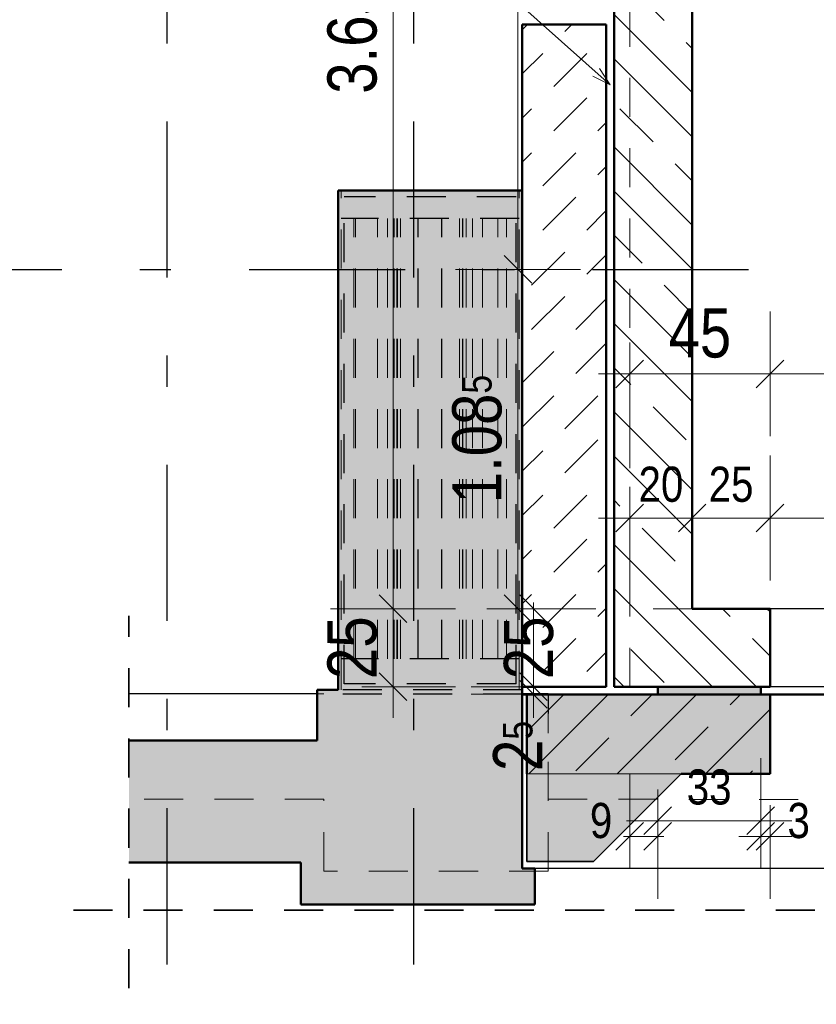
# Model space of a CAD drawing. Header units: millimetres. Extents: x 0 to 102, y -15 to 47.
# Tile 8 of 103: x 6.7 to 9.26, y 11.98 to 15.13. Entities that reach past the tile are written whole.
import ezdxf

# ---------------------------------------------------------------- set-up
doc = ezdxf.new("R2010")
doc.units = ezdxf.units.MM
doc.linetypes.add('DASHDOTX2', pattern=[2, 1, -0.5, 0, -0.5])
doc.linetypes.add('HIDDEN', pattern=[0.375, 0.25, -0.125])
doc.layers.add('Achsen', color=7, linetype='Continuous', lineweight=20)
doc.layers.add('Schraffuren', color=7, linetype='Continuous', lineweight=20)
doc.styles.add('Arial Narrow', font='ARIALN.TTF')
doc.dimstyles.new('Arch_Strakon_dimstyle', dxfattribs={"dimtxt": 15.75, "dimasz": 1, "dimexe": 1.25, "dimexo": 0.0625, "dimgap": 1, "dimtad": 0, "dimzin": 12, "dimdsep": 46, "dimtxsty": 'Arial Narrow', "dimblk": 'Arrowhead_Tick', "dimsah": 1, "dimcen": 0, "dimse1": 1, "dimse2": 1, "dimclrd": 6, "dimclrt": 2, "dimazin": 0, "dimtfac": 1, "dimtdec": 4, "dimtmove": 0, "dimatfit": 3, "dimldrblk": 'NONE', "dimfxl": 1, "dimtvp": 1, "dimtolj": 1, "dimtzin": 0, "dimlwd": 13, "dimarcsym": 2})
pattern_1 = [(135, (0, 0), (-0.212132, -0.212132), []), (135, (-0.0707, -0.0707), (-0.212132, -0.212132), []), (135, (-0.14142, -0.14142), (-0.212132, -0.212132), [0.15, -0.1])]
pattern_2 = [(45, (0, 0), (-0.1414214, 0.1414214), [0.15, -0.1]), (45, (-0.07071, 0.07071), (-0.1414214, 0.1414214), [])]

# ---------------------------------------------------------------- blocks, each defined once
blk = doc.blocks.new('Arrowhead_Tick')
at = {"color": 0, "linetype": 'Continuous', "lineweight": -2}
for p, q in [((0, 20), (0, -10)), ((-1, 0), (0, 0)), ((10, 0), (0, 0))]:
    blk.add_line(p, q, dxfattribs=at)
at = {"color": 2, "linetype": 'Continuous', "lineweight": 35}
blk.add_line((4.42, 4.42), (-4.42, -4.42), dxfattribs=at)
blk = doc.blocks.new('*D49')
at = {"layer": 'Achsen', "color": 6, "linetype": 'Continuous', "lineweight": 13}
for p, q in [((8.35, 13.0079), (8.35, 13.0179)), ((8.35, 12.9738), (8.35, 12.9979)), ((8.35, 12.9638), (8.35, 12.9538))]:
    blk.add_line(p, q, dxfattribs=at)
at = {"layer": 'Defpoints', "color": 0}
for p in [(8.35, 12.9979), (8.6582, 12.9979), (8.3908, 12.9738)]:
    blk.add_point(p, dxfattribs=at)
at = {"layer": 'Achsen', "color": 6, "lineweight": 13, "xscale": 0.01, "yscale": 0.01, "zscale": 0.01}
for p, rotation in [((8.35, 12.9738), 90), ((8.35, 12.9979), 270)]:
    blk.add_blockref('Arrowhead_Tick', p, dxfattribs=dict(at, rotation=rotation))
at = {"layer": 'Achsen', "color": 2, "lineweight": 35, "insert": (8.3, 12.8082), "char_height": 0.1575, "attachment_point": 5, "rotation": 90, "style": 'Arial Narrow'}
blk.add_mtext('\\A1;2{\\A1;\\H.6x;\\S5;}', dxfattribs=at)
blk = doc.blocks.new('_None')
blk = doc.blocks.new('*D50')
at = {"layer": 'Achsen', "color": 6, "linetype": 'Continuous', "lineweight": 13}
blk.add_line((8.3, 14.3445), (8.3, 16.8879), dxfattribs=at)
at = {"layer": 'Defpoints', "color": 0}
for p in [(8.3, 16.8979), (8.6582, 16.8979), (5.2387, 14.3345)]:
    blk.add_point(p, dxfattribs=at)
at = {"layer": 'Achsen', "color": 6, "lineweight": 13, "xscale": 0.01, "yscale": 0.01, "zscale": 0.01}
for p, rotation in [((8.3, 16.8979), 90), ((8.3, 14.3345), 270)]:
    blk.add_blockref('Arrowhead_Tick', p, dxfattribs=dict(at, rotation=rotation))
at = {"layer": 'Achsen', "color": 2, "lineweight": 35, "insert": (8.1696, 15.6162), "char_height": 0.1575, "attachment_point": 5, "rotation": 90, "style": 'Arial Narrow'}
blk.add_mtext('\\A1;2.56{\\A1;\\H.6x;\\S5;}', dxfattribs=at)
blk = doc.blocks.new('*D288')
at = {"layer": 'Achsen', "color": 6, "linetype": 'Continuous', "lineweight": 13}
blk.add_line((5.5, 13.0079), (5.5, 14.3245), dxfattribs=at)
at = {"layer": 'Defpoints', "color": 0}
for p in [(5.2387, 14.3345), (5.5, 14.3345), (11.0581, 12.9979)]:
    blk.add_point(p, dxfattribs=at)
at = {"layer": 'Achsen', "color": 6, "lineweight": 13, "xscale": 0.01, "yscale": 0.01, "zscale": 0.01}
for p, rotation in [((5.5, 14.3345), 89.9999999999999), ((5.5, 12.9979), 269.9999999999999)]:
    blk.add_blockref('Arrowhead_Tick', p, dxfattribs=dict(at, rotation=rotation))
at = {"layer": 'Achsen', "color": 2, "lineweight": 35, "insert": (5.3696, 13.6662), "char_height": 0.1575, "attachment_point": 5, "rotation": 90, "style": 'Arial Narrow'}
blk.add_mtext('\\A1;1.33{\\A1;\\H.6x;\\S5;}', dxfattribs=at)
blk = doc.blocks.new('*D289')
at = {"layer": 'Achsen', "color": 6, "linetype": 'Continuous', "lineweight": 13}
for p, q in [((5.55, 13.0079), (5.55, 13.0179)), ((5.55, 12.9738), (5.55, 12.9979)), ((5.55, 12.9638), (5.55, 12.9538))]:
    blk.add_line(p, q, dxfattribs=at)
at = {"layer": 'Defpoints', "color": 0}
for p in [(5.55, 12.9979), (8.6582, 12.9979), (7.0541, 12.9738)]:
    blk.add_point(p, dxfattribs=at)
at = {"layer": 'Achsen', "color": 6, "lineweight": 13, "xscale": 0.01, "yscale": 0.01, "zscale": 0.01}
for p, rotation in [((5.55, 12.9738), 90.00000000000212), ((5.55, 12.9979), 270.0000000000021)]:
    blk.add_blockref('Arrowhead_Tick', p, dxfattribs=dict(at, rotation=rotation))
at = {"layer": 'Achsen', "color": 2, "lineweight": 35, "insert": (5.5, 12.8082), "char_height": 0.1575, "attachment_point": 5, "rotation": 90, "style": 'Arial Narrow'}
blk.add_mtext('\\A1;2{\\A1;\\H.6x;\\S5;}', dxfattribs=at)
blk = doc.blocks.new('*D492')
at = {"color": 6, "linetype": 'Continuous', "lineweight": 13}
blk.add_line((7.9, 13.2579), (7.9, 16.8879), dxfattribs=at)
at = {"layer": 'Defpoints', "color": 0}
for p in [(7.9, 16.8979), (9.1082, 16.8979), (8.8582, 13.2479)]:
    blk.add_point(p, dxfattribs=at)
at = {"color": 6, "lineweight": 13, "xscale": 0.01, "yscale": 0.01, "zscale": 0.01}
for p, rotation in [((7.9, 16.8979), 90), ((7.9, 13.2479), 270)]:
    blk.add_blockref('Arrowhead_Tick', p, dxfattribs=dict(at, rotation=rotation))
at = {"color": 2, "lineweight": 35, "insert": (7.7696, 15.0729), "char_height": 0.1575, "attachment_point": 5, "rotation": 90, "style": 'Arial Narrow'}
blk.add_mtext('\\A1;3.65', dxfattribs=at)
blk = doc.blocks.new('*D494')
at = {"color": 6, "linetype": 'Continuous', "lineweight": 13}
blk.add_line((7.9, 13.0079), (7.9, 13.2379), dxfattribs=at)
at = {"layer": 'Defpoints', "color": 0}
for p in [(7.9, 13.2479), (8.8582, 13.2479), (8.6582, 12.9979)]:
    blk.add_point(p, dxfattribs=at)
at = {"color": 6, "lineweight": 13, "xscale": 0.01, "yscale": 0.01, "zscale": 0.01}
for p, rotation in [((7.9, 13.2479), 90), ((7.9, 12.9979), 270)]:
    blk.add_blockref('Arrowhead_Tick', p, dxfattribs=dict(at, rotation=rotation))
at = {"color": 2, "lineweight": 35, "insert": (7.7696, 13.1229), "char_height": 0.1575, "attachment_point": 5, "rotation": 90, "style": 'Arial Narrow'}
blk.add_mtext('\\A1;25', dxfattribs=at)
blk = doc.blocks.new('*D495')
at = {"layer": 'Achsen', "color": 6, "linetype": 'Continuous', "lineweight": 13}
blk.add_line((8.3, 13.2579), (8.3, 14.3245), dxfattribs=at)
at = {"layer": 'Defpoints', "color": 0}
for p in [(5.2387, 14.3345), (8.3, 14.3345), (8.8582, 13.2479)]:
    blk.add_point(p, dxfattribs=at)
at = {"layer": 'Achsen', "color": 6, "lineweight": 13, "xscale": 0.01, "yscale": 0.01, "zscale": 0.01}
for p, rotation in [((8.3, 14.3345), 90), ((8.3, 13.2479), 270)]:
    blk.add_blockref('Arrowhead_Tick', p, dxfattribs=dict(at, rotation=rotation))
at = {"layer": 'Achsen', "color": 2, "lineweight": 35, "insert": (8.1696, 13.7912), "char_height": 0.1575, "attachment_point": 5, "rotation": 90, "style": 'Arial Narrow'}
blk.add_mtext('\\A1;1.08{\\A1;\\H.6x;\\S5;}', dxfattribs=at)
blk = doc.blocks.new('*D496')
at = {"layer": 'Achsen', "color": 6, "linetype": 'Continuous', "lineweight": 13}
for p, q in [((8.35, 13.2579), (8.35, 13.2679)), ((8.35, 12.9979), (8.35, 13.2479)), ((8.35, 12.9879), (8.35, 12.9779))]:
    blk.add_line(p, q, dxfattribs=at)
at = {"layer": 'Defpoints', "color": 0}
for p in [(8.35, 13.2479), (8.8582, 13.2479), (8.6582, 12.9979)]:
    blk.add_point(p, dxfattribs=at)
at = {"layer": 'Achsen', "color": 6, "lineweight": 13, "xscale": 0.01, "yscale": 0.01, "zscale": 0.01}
for p, rotation in [((8.35, 13.2479), 270), ((8.35, 12.9979), 90)]:
    blk.add_blockref('Arrowhead_Tick', p, dxfattribs=dict(at, rotation=rotation))
at = {"layer": 'Achsen', "color": 2, "lineweight": 35, "insert": (8.3349, 13.1224), "char_height": 0.1575, "attachment_point": 5, "rotation": 90, "style": 'Arial Narrow'}
blk.add_mtext('\\A1;25', dxfattribs=at)
blk = doc.blocks.new('*D538')
at = {"layer": 'Achsen', "color": 6, "linetype": 'Continuous', "lineweight": 13}
blk.add_line((8.6682, 14), (9.0977, 14), dxfattribs=at)
at = {"layer": 'Defpoints', "color": 0}
for p in [(9.1077, 14), (8.6582, 12.9979), (9.1077, 12.9979)]:
    blk.add_point(p, dxfattribs=at)
at = {"layer": 'Achsen', "color": 6, "lineweight": 13, "xscale": 0.01, "yscale": 0.01, "zscale": 0.01}
blk.add_blockref('Arrowhead_Tick', (9.1077, 14), dxfattribs=at)
at = {"layer": 'Achsen', "color": 6, "lineweight": 13, "xscale": 0.01, "yscale": 0.01, "zscale": 0.01, "rotation": 180}
blk.add_blockref('Arrowhead_Tick', (8.6582, 14), dxfattribs=at)
at = {"layer": 'Achsen', "color": 2, "lineweight": 35, "insert": (8.8829, 14.1301), "char_height": 0.1575, "attachment_point": 5, "style": 'Arial Narrow'}
blk.add_mtext('\\A1;45', dxfattribs=at)
blk = doc.blocks.new('*D542')
at = {"layer": 'Achsen', "color": 6, "linetype": 'Continuous', "lineweight": 13}
blk.add_line((9.1177, 14), (10.2977, 14), dxfattribs=at)
at = {"layer": 'Defpoints', "color": 0}
for p in [(10.3077, 14), (9.1077, 12.9979), (10.3077, 12.9979)]:
    blk.add_point(p, dxfattribs=at)
at = {"layer": 'Achsen', "color": 6, "lineweight": 13, "xscale": 0.01, "yscale": 0.01, "zscale": 0.01}
blk.add_blockref('Arrowhead_Tick', (10.3077, 14), dxfattribs=at)
at = {"layer": 'Achsen', "color": 6, "lineweight": 13, "xscale": 0.01, "yscale": 0.01, "zscale": 0.01, "rotation": 180}
blk.add_blockref('Arrowhead_Tick', (9.1077, 14), dxfattribs=at)
at = {"layer": 'Achsen', "color": 2, "lineweight": 35, "insert": (9.7077, 14.1304), "char_height": 0.1575, "attachment_point": 5, "style": 'Arial Narrow'}
blk.add_mtext('\\A1;1.20', dxfattribs=at)
blk = doc.blocks.new('*D728')
at = {"color": 6, "linetype": 'Continuous', "lineweight": 13}
blk.add_line((8.6682, 13.5383), (8.8482, 13.5383), dxfattribs=at)
at = {"layer": 'Defpoints', "color": 0}
for p in [(8.8582, 13.5383), (8.6582, 13.2479), (8.8582, 13.2479)]:
    blk.add_point(p, dxfattribs=at)
at = {"color": 6, "lineweight": 13, "xscale": 0.01, "yscale": 0.01, "zscale": 0.01}
blk.add_blockref('Arrowhead_Tick', (8.8582, 13.5383), dxfattribs=at)
at = {"color": 6, "lineweight": 13, "xscale": 0.01, "yscale": 0.01, "zscale": 0.01, "rotation": 180}
blk.add_blockref('Arrowhead_Tick', (8.6582, 13.5383), dxfattribs=at)
at = {"color": 3, "lineweight": 35, "insert": (8.7582, 13.6457), "char_height": 0.1125, "attachment_point": 5, "style": 'Arial Narrow'}
blk.add_mtext('\\A1;20', dxfattribs=at)
blk = doc.blocks.new('*D729')
at = {"color": 6, "linetype": 'Continuous', "lineweight": 13}
blk.add_line((8.8682, 13.5383), (9.0977, 13.5383), dxfattribs=at)
at = {"layer": 'Defpoints', "color": 0}
for p in [(9.1077, 13.5383), (8.8582, 13.2479), (9.1077, 13.2479)]:
    blk.add_point(p, dxfattribs=at)
at = {"color": 6, "lineweight": 13, "xscale": 0.01, "yscale": 0.01, "zscale": 0.01}
blk.add_blockref('Arrowhead_Tick', (9.1077, 13.5383), dxfattribs=at)
at = {"color": 6, "lineweight": 13, "xscale": 0.01, "yscale": 0.01, "zscale": 0.01, "rotation": 180}
blk.add_blockref('Arrowhead_Tick', (8.8582, 13.5383), dxfattribs=at)
at = {"color": 3, "lineweight": 35, "insert": (8.9829, 13.6457), "char_height": 0.1125, "attachment_point": 5, "style": 'Arial Narrow'}
blk.add_mtext('\\A1;25', dxfattribs=at)
blk = doc.blocks.new('*D746')
at = {"color": 6, "linetype": 'Continuous', "lineweight": 13}
blk.add_line((9.1177, 13.5383), (10.2977, 13.5383), dxfattribs=at)
at = {"layer": 'Defpoints', "color": 0}
for p in [(10.3077, 13.5383), (9.1077, 13.2479), (10.3077, 13.2479)]:
    blk.add_point(p, dxfattribs=at)
at = {"color": 6, "lineweight": 13, "xscale": 0.01, "yscale": 0.01, "zscale": 0.01}
blk.add_blockref('Arrowhead_Tick', (10.3077, 13.5383), dxfattribs=at)
at = {"color": 6, "lineweight": 13, "xscale": 0.01, "yscale": 0.01, "zscale": 0.01, "rotation": 180}
blk.add_blockref('Arrowhead_Tick', (9.1077, 13.5383), dxfattribs=at)
at = {"color": 3, "lineweight": 35, "insert": (9.7077, 13.6457), "char_height": 0.1125, "attachment_point": 5, "style": 'Arial Narrow'}
blk.add_mtext('\\A1;1.20', dxfattribs=at)
blk = doc.blocks.new('*D754')
at = {"color": 6, "linetype": 'Continuous', "lineweight": 13}
for p, q in [((8.6482, 12.5186), (8.6382, 12.5186)), ((8.6582, 12.5186), (8.7477, 12.5186)), ((8.7577, 12.5186), (8.7677, 12.5186))]:
    blk.add_line(p, q, dxfattribs=at)
at = {"layer": 'Defpoints', "color": 0}
for p in [(8.6582, 12.9979), (8.7477, 12.9979), (8.7477, 12.5186)]:
    blk.add_point(p, dxfattribs=at)
at = {"color": 6, "lineweight": 13, "xscale": 0.01, "yscale": 0.01, "zscale": 0.01}
blk.add_blockref('Arrowhead_Tick', (8.6582, 12.5186), dxfattribs=at)
at = {"color": 6, "lineweight": 13, "xscale": 0.01, "yscale": 0.01, "zscale": 0.01, "rotation": 180}
blk.add_blockref('Arrowhead_Tick', (8.7477, 12.5186), dxfattribs=at)
at = {"color": 3, "lineweight": 35, "insert": (8.5665, 12.5686), "char_height": 0.1125, "attachment_point": 5, "style": 'Arial Narrow'}
blk.add_mtext('\\A1;9', dxfattribs=at)
blk = doc.blocks.new('*D755')
at = {"color": 6, "linetype": 'Continuous', "lineweight": 13}
blk.add_line((8.7577, 12.5686), (9.0677, 12.5686), dxfattribs=at)
at = {"layer": 'Defpoints', "color": 0}
for p in [(8.7477, 12.9979), (9.0777, 12.9979), (9.0777, 12.5686)]:
    blk.add_point(p, dxfattribs=at)
at = {"color": 6, "lineweight": 13, "xscale": 0.01, "yscale": 0.01, "zscale": 0.01}
blk.add_blockref('Arrowhead_Tick', (9.0777, 12.5686), dxfattribs=at)
at = {"color": 6, "lineweight": 13, "xscale": 0.01, "yscale": 0.01, "zscale": 0.01, "rotation": 180}
blk.add_blockref('Arrowhead_Tick', (8.7477, 12.5686), dxfattribs=at)
at = {"color": 3, "lineweight": 35, "insert": (8.9127, 12.6761), "char_height": 0.1125, "attachment_point": 5, "style": 'Arial Narrow'}
blk.add_mtext('\\A1;33', dxfattribs=at)
blk = doc.blocks.new('*D756')
at = {"color": 6, "linetype": 'Continuous', "lineweight": 13}
for p, q in [((9.0677, 12.5186), (9.0577, 12.5186)), ((9.0777, 12.5186), (9.1077, 12.5186)), ((9.1177, 12.5186), (9.1277, 12.5186))]:
    blk.add_line(p, q, dxfattribs=at)
at = {"layer": 'Defpoints', "color": 0}
for p in [(9.0777, 12.9979), (9.1077, 12.9979), (9.1077, 12.5186)]:
    blk.add_point(p, dxfattribs=at)
at = {"color": 6, "lineweight": 13, "xscale": 0.01, "yscale": 0.01, "zscale": 0.01}
blk.add_blockref('Arrowhead_Tick', (9.0777, 12.5186), dxfattribs=at)
at = {"color": 6, "lineweight": 13, "xscale": 0.01, "yscale": 0.01, "zscale": 0.01, "rotation": 180}
blk.add_blockref('Arrowhead_Tick', (9.1077, 12.5186), dxfattribs=at)
at = {"color": 3, "lineweight": 35, "insert": (9.1994, 12.5686), "char_height": 0.1125, "attachment_point": 5, "style": 'Arial Narrow'}
blk.add_mtext('\\A1;3', dxfattribs=at)
blk = doc.blocks.new('*D785')
at = {"color": 6, "linetype": 'Continuous', "lineweight": 13}
for p, q in [((8.5731, 15.3), (8.5631, 15.3)), ((8.5831, 15.3), (8.6082, 15.3)), ((8.6182, 15.3), (8.6282, 15.3))]:
    blk.add_line(p, q, dxfattribs=at)
at = {"layer": 'Defpoints', "color": 0}
for p in [(8.6082, 15.3), (8.5831, 15.1191), (8.6082, 12.9979)]:
    blk.add_point(p, dxfattribs=at)
at = {"color": 6, "lineweight": 13, "xscale": 0.01, "yscale": 0.01, "zscale": 0.01}
blk.add_blockref('Arrowhead_Tick', (8.5831, 15.3), dxfattribs=at)
at = {"color": 6, "lineweight": 13, "xscale": 0.01, "yscale": 0.01, "zscale": 0.01, "rotation": 180}
blk.add_blockref('Arrowhead_Tick', (8.6082, 15.3), dxfattribs=at)
at = {"color": 2, "lineweight": 35, "insert": (8.4176, 15.35), "char_height": 0.1575, "attachment_point": 5, "style": 'Arial Narrow'}
blk.add_mtext('\\A1;2{\\A1;\\H.6x;\\S5;}', dxfattribs=at)

msp = doc.modelspace()

# ---------------------------------------------------------------- hatches: boundary and pattern name
at = {"lineweight": 13}
h = msp.add_hatch(dxfattribs=at)
h.set_pattern_fill('wuB', color=6, scale=0.01, angle=135, style=0, pattern_type=2)
h.set_pattern_definition(pattern_1)
h.paths.add_polyline_path([(8.8581504, 13.2478857), (8.6081504, 12.9978891), (8.6081504, 16.8978949), (8.8581504, 16.8978926)])
h = msp.add_hatch(dxfattribs=at)
h.set_pattern_fill('wuB', color=6, scale=0.01, angle=135, style=0, pattern_type=2)
h.set_pattern_definition(pattern_1)
h.paths.add_polyline_path([(9.1077097, 12.9978891), (8.6081504, 12.9978891), (8.8581504, 13.2478857), (9.1077097, 13.2478891)])
at = {"lineweight": 13, "true_color": 0xb9b9b9}
for points in [[(9.1077097, 12.970499), (9.1077097, 12.7193357), (8.3288512, 12.7193357), (8.3288512, 12.970499)], [(8.5420182, 12.4382002), (8.8231504, 12.7193323), (8.3288512, 12.7193323), (8.3288512, 12.4382002)]]:
    msp.add_hatch(color=9, dxfattribs=at).paths.add_polyline_path(points)
at = {"layer": 'Schraffuren', "lineweight": 13}
h = msp.add_hatch(dxfattribs=at)
h.set_pattern_fill('uB', color=6, scale=0.01, angle=45, style=0, pattern_type=2)
h.set_pattern_definition([(45, (0, 0), (-0.1414214, 0.1414214), [0.15, -0.1]), (45, (0.03536, 0.17678), (-0.1414214, 0.1414214), [0.15, -0.1, 0.15, -0.1])])
h.paths.add_polyline_path([(8.5831497, 12.9978891), (8.3139547, 12.9978891), (8.3139547, 15.1190587), (8.5831497, 15.1190587)])
at = {"layer": 'Schraffuren', "lineweight": 13, "true_color": 0xf0f0f0}
for points in [[(8.3139547, 12.9873972), (7.7239692, 12.9873972), (7.7239692, 14.5873857), (8.3139547, 14.5873857)], [(8.3538512, 12.4159334), (8.3541848, 12.2999758), (7.6046591, 12.2999758), (7.6046591, 12.4349805), (7.0540835, 12.4349805), (7.0540835, 12.8252581), (7.6566628, 12.8252581), (7.6566628, 12.9873972), (8.3139547, 12.9873972), (8.3139964, 12.9728857), (8.3139547, 12.9728857), (8.3139547, 12.4159334)]]:
    msp.add_hatch(color=7, dxfattribs=at).paths.add_polyline_path(points)
at = {"layer": 'Schraffuren', "lineweight": 13, "true_color": 0xff0000}
msp.add_hatch(color=1, dxfattribs=at).paths.add_polyline_path([(9.0777097, 12.9728857), (8.7477097, 12.9728857), (8.7477097, 12.9978857), (9.0777097, 12.9978857)])
at = {"layer": 'Schraffuren', "lineweight": 13}
h = msp.add_hatch(dxfattribs=at)
h.set_pattern_fill('bB', color=6, scale=0.01, angle=45, style=0, pattern_type=2)
h.set_pattern_definition(pattern_2)
h.paths.add_polyline_path([(8.8231504, 12.7193357), (8.3288512, 12.7193357), (8.3288512, 12.9728891), (8.8231504, 12.9728891)])
h = msp.add_hatch(dxfattribs=at)
h.set_pattern_fill('bB', color=6, scale=0.01, angle=45, style=0, pattern_type=2)
h.set_pattern_definition(pattern_2)
h.paths.add_polyline_path([(9.1077097, 12.7193357), (8.8231504, 12.7193357), (8.8231504, 12.9728891), (9.1077097, 12.9728891)])

# ---------------------------------------------------------------- linework, layer by layer
at = {"color": 4, "linetype": 'Continuous', "lineweight": 50}
for p, q in [((8.6081504, 12.9978891), (8.6081504, 16.8978949)), ((8.8581504, 13.2478857), (8.8581504, 16.8978926)), ((8.5831497, 15.1190587), (8.3139547, 15.1190587)), ((8.3139547, 12.9978891), (8.3139547, 15.1190587)), ((8.5831497, 12.9978891), (8.5831497, 15.1190587)), ((8.3139547, 14.5873857), (7.7239692, 14.5873857)), ((7.7239692, 12.9873972), (7.7239692, 14.5873857)), ((9.1077097, 13.2478857), (8.8581504, 13.2478857)), ((9.1077097, 12.9978891), (9.1077097, 13.2478891)), ((8.3139547, 12.9873972), (8.3139547, 12.9978891)), ((8.5831497, 12.9978857), (8.3139547, 12.9978857)), ((8.7477097, 12.9978857), (8.6081504, 12.9978857)), ((9.0777097, 12.9978857), (8.7477097, 12.9978857)), ((8.7477097, 12.9728857), (8.7477097, 12.9978857)), ((9.1077097, 12.9978857), (9.0777097, 12.9978857)), ((9.0777097, 12.9728857), (9.0777097, 12.9978857)), ((7.7239692, 12.9873972), (7.6566628, 12.9873972)), ((7.6566628, 12.8252581), (7.6566628, 12.9873972)), ((8.3139964, 12.9728857), (8.3139547, 12.9873972)), ((8.3139547, 12.4159334), (8.3139547, 12.9728857)), ((8.3288512, 12.7193357), (8.3288512, 12.9728891)), ((8.7477097, 12.9728857), (8.3288512, 12.9728857)), ((9.0777097, 12.9728857), (8.7477097, 12.9728857)), ((9.1077097, 12.9728857), (9.0777097, 12.9728857)), ((9.1077097, 12.7193357), (9.1077097, 12.9728891)), ((7.6566628, 12.8252581), (7.0540835, 12.8252581)), ((9.1077097, 12.7193357), (8.8231504, 12.7193357)), ((7.6046591, 12.4349805), (7.0540835, 12.4349805)), ((7.6046591, 12.2999758), (7.6046591, 12.4349805)), ((8.3538512, 12.4159334), (8.3139547, 12.4159334)), ((8.3541848, 12.2999758), (8.3538512, 12.4159334)), ((8.3541848, 12.2999758), (7.6046591, 12.2999758))]:
    msp.add_line(p, q, dxfattribs=at)
at = {"color": 6, "linetype": 'HIDDEN', "lineweight": 13, "ltscale": 0.5}
for p, q in [((8.6581504, 13.2478857), (8.6581504, 16.8978919)), ((8.8581504, 13.2478857), (8.6581504, 13.2478857)), ((8.6581504, 12.9978857), (8.6581504, 13.2478857)), ((7.6781882, 12.9747866), (7.6566628, 12.9747866)), ((8.3139937, 12.9738037), (7.6566628, 12.9738008)), ((8.3139909, 12.9747866), (7.6781882, 12.9747866)), ((9.1077097, 12.970499), (8.3288512, 12.970499)), ((8.397227, 12.4070222), (8.397227, 12.9738041)), ((8.3975018, 12.9738041), (8.3973387, 12.637394)), ((8.7477097, 12.9746136), (9.0777097, 12.9744535)), ((9.0777097, 12.9738071), (8.7477097, 12.9738056)), ((7.6781882, 12.6373972), (7.0540835, 12.6373972)), ((7.6781882, 12.4070222), (7.6781882, 12.6373972)), ((8.3973387, 12.637394), (10.3917697, 12.636427)), ((8.397227, 12.4070222), (7.6781882, 12.4070222))]:
    msp.add_line(p, q, dxfattribs=at)
at = {"color": 5, "linetype": 'Continuous', "lineweight": 18}
for p, q in [((7.7644547, 15.6672259), (8.5958643, 14.925875)), ((8.5958643, 14.925875), (8.5403822, 14.9538071)), ((8.5617815, 14.977806), (8.5958643, 14.925875))]:
    msp.add_line(p, q, dxfattribs=at)
at = {"color": 9, "linetype": 'HIDDEN', "lineweight": 0, "ltscale": 0.5}
for p, q in [((7.7339692, 12.9873972), (7.7339692, 14.5873857)), ((8.3039547, 12.9873972), (8.3039547, 14.5873857)), ((7.7739692, 13.0873972), (7.7739692, 14.4973857)), ((7.7799271, 13.0873972), (7.7799271, 14.4973857)), ((7.8503739, 13.0873972), (7.8503739, 14.4973857)), ((7.8827524, 13.0873972), (7.8827524, 14.4973857)), ((7.9032583, 13.0873972), (7.9032583, 14.4973857)), ((7.9142718, 13.0873972), (7.9142718, 14.4973857)), ((7.9239945, 13.0873972), (7.9239945, 14.4973857)), ((8.1132831, 13.0873972), (8.1132831, 14.4973857)), ((8.1230069, 13.0873972), (8.1230069, 14.4973857)), ((8.1340205, 13.0873972), (8.1340205, 14.4973857)), ((8.1545263, 13.0873972), (8.1545263, 14.4973857)), ((8.1869048, 13.0873972), (8.1869048, 14.4973857)), ((8.2358898, 13.0873972), (8.2358898, 14.4973857)), ((8.2633095, 13.0873972), (8.2633095, 14.4973857))]:
    msp.add_line(p, q, dxfattribs=at)
at = {"color": 3, "linetype": 'HIDDEN', "lineweight": 25, "ltscale": 0.5}
for p, q in [((8.2939547, 14.5673857), (7.7439692, 14.5673857)), ((7.7439692, 13.0073972), (7.7439692, 14.5673857)), ((8.2939547, 13.0073972), (8.2939547, 14.5673857)), ((8.3039547, 14.4973857), (7.7339692, 14.4973857)), ((7.9137088, 13.0873972), (7.9137088, 14.4973857)), ((7.9805328, 13.0873972), (7.9805328, 14.4973857)), ((8.0567459, 13.0873972), (8.0567459, 14.4973857)), ((8.12357, 13.0873972), (8.12357, 14.4973857)), ((8.3039547, 13.0873972), (7.7339692, 13.0873972)), ((8.2939547, 13.0073972), (7.7439692, 13.0073972)), ((8.3139547, 12.9873972), (7.7239692, 12.9873972))]:
    msp.add_line(p, q, dxfattribs=at)
at = {"color": 2, "linetype": 'HIDDEN', "lineweight": 35, "ltscale": 0.5}
for p, q in [((7.0540835, 12.0323055), (7.0540835, 13.2247866)), ((14.2010299, 12.2823055), (6.8040835, 12.2823055))]:
    msp.add_line(p, q, dxfattribs=at)
at = {"color": 3, "linetype": 'Continuous', "lineweight": 25}
for p, q in [((7.6566628, 12.9747866), (7.0540835, 12.9747866)), ((8.397227, 12.9747866), (8.3139909, 12.9747866)), ((8.7477097, 12.9738056), (8.3139937, 12.9738037)), ((8.3140032, 12.970499), (8.3139964, 12.9728857)), ((8.3288512, 12.970499), (8.3140032, 12.970499)), ((8.397227, 12.9738041), (8.397227, 12.9747866)), ((8.3975023, 12.9747834), (8.3975018, 12.9738041)), ((8.3975023, 12.9747834), (8.7477097, 12.9746136)), ((9.0777097, 12.9744535), (10.3377097, 12.9738426)), ((10.3377097, 12.9738127), (9.0777097, 12.9738071)), ((10.3960133, 12.970499), (9.1077097, 12.970499)), ((10.4193882, 12.4159334), (8.3538512, 12.4159334))]:
    msp.add_line(p, q, dxfattribs=at)
at = {"color": 9, "linetype": 'Continuous', "lineweight": 0}
msp.add_line((8.8231504, 12.7193357), (8.3288512, 12.7193357), dxfattribs=at)
at = {"color": 2, "linetype": 'Continuous', "lineweight": 35}
for p, q in [((8.3288512, 12.4382002), (8.3288512, 12.7193323)), ((8.8231504, 12.7193323), (8.5420182, 12.4382002)), ((8.5420182, 12.4382002), (8.3288512, 12.4382002))]:
    msp.add_line(p, q, dxfattribs=at)
at = {"color": 9, "linetype": 'Continuous', "lineweight": 0}
for centre in [(7.0540835, 12.9738163), (8.3907997, 12.9738163), (8.8231504, 12.9728891)]:
    msp.add_circle(centre, 0.00111, dxfattribs=at)
at = {"layer": 'Achsen', "color": 3, "linetype": 'DASHDOTX2', "lineweight": 25, "ltscale": 0.5}
for p, q in [((7.1756957, 39.0086435), (7.1756957, 11.9806051)), ((7.9656957, 39.0086435), (7.9656957, 11.9806051)), ((5.2386957, 14.334471), (50.913591, 14.334471))]:
    msp.add_line(p, q, dxfattribs=at)
at = {"layer": 'Achsen', "color": 3, "linetype": 'Continuous', "lineweight": 25}
for p, q in [((10.3077097, 13.2478857), (9.1077097, 13.2478857)), ((10.3077097, 12.9978857), (9.1077097, 12.9978857))]:
    msp.add_line(p, q, dxfattribs=at)

# ---------------------------------------------------------------- dimensions: what is measured, and where the dimension line sits
at = {"lineweight": 35}
for base, p1, p2, text, picture, middle in [((7.9, 16.8978919), (8.8581504, 13.2478857), (9.1081504, 16.8978919), '3.65', '*D492', (7.9, 15.0728888)), ((7.9, 13.2478857), (8.6581504, 12.9978857), (8.8581504, 13.2478857), '25', '*D494', (7.9, 13.1228857))]:
    dim = msp.add_linear_dim(base=base, p1=p1, p2=p2, angle=90, text=text, dimstyle='Arch_Strakon_dimstyle', override={"dimscale": 0.01, "dimtxt": 15.75, "dimasz": 1, "dimgap": 5, "dimtad": 1, "dimjust": 0, "dimtih": 0, "dimtoh": 0, "dimdec": 5, "dimdsep": 46, "dimtxsty": 'Arial Narrow', "dimclrd": 6, "dimclrt": 2, "dimtix": 1, "dimtofl": 255, "dimtmove": 0, "dimatfit": 2, "dimfxl": 0, "dimfxlon": 0, "dimtvp": 31.746032, "dimlwd": 13}, dxfattribs=at)
    dim.commit()
    dim.dimension.update_dxf_attribs({"geometry": picture, "text_midpoint": middle, "dimtype": 160})
for base, p1, p2, text, override, picture, middle in [((8.6081504, 15.3), (8.5831497, 15.1190587), (8.6081504, 12.9978857), '2{\\A1;\\H.6x;\\S5;}', {"dimscale": 0.01, "dimtxt": 15.75, "dimasz": 1, "dimgap": 5, "dimtad": 1, "dimjust": 0, "dimtih": 0, "dimtoh": 0, "dimdec": 5, "dimdsep": 46, "dimtxsty": 'Arial Narrow', "dimclrd": 6, "dimclrt": 2, "dimtix": 0, "dimtofl": 255, "dimtmove": 2, "dimatfit": 2, "dimfxl": 0, "dimfxlon": 0, "dimtvp": 31.746032, "dimlwd": 13}, '*D785', (8.4175779, 15.35)), ((8.8581504, 13.5382608), (8.6581504, 13.2478857), (8.8581504, 13.2478857), '20', {"dimscale": 0.01, "dimtxt": 11.25, "dimasz": 1, "dimgap": 5, "dimtad": 1, "dimjust": 0, "dimtih": 0, "dimtoh": 0, "dimdec": 5, "dimdsep": 46, "dimtxsty": 'Arial Narrow', "dimclrd": 6, "dimclrt": 3, "dimtix": 1, "dimtofl": 255, "dimtmove": 0, "dimatfit": 2, "dimfxl": 0, "dimfxlon": 0, "dimtvp": 44.444444, "dimlwd": 13}, '*D728', (8.7581504, 13.5382608)), ((9.1077097, 13.5382608), (8.8581504, 13.2478857), (9.1077097, 13.2478857), '25', {"dimscale": 0.01, "dimtxt": 11.25, "dimasz": 1, "dimgap": 5, "dimtad": 1, "dimjust": 0, "dimtih": 0, "dimtoh": 0, "dimdec": 5, "dimdsep": 46, "dimtxsty": 'Arial Narrow', "dimclrd": 6, "dimclrt": 3, "dimtix": 1, "dimtofl": 255, "dimtmove": 0, "dimatfit": 2, "dimfxl": 0, "dimfxlon": 0, "dimtvp": 44.444444, "dimlwd": 13}, '*D729', (8.9829301, 13.5382608)), ((10.3077097, 13.5382608), (9.1077097, 13.2478857), (10.3077097, 13.2478857), '1.20', {"dimscale": 0.01, "dimtxt": 11.25, "dimasz": 1, "dimgap": 5, "dimtad": 1, "dimjust": 0, "dimtih": 0, "dimtoh": 0, "dimdec": 5, "dimdsep": 46, "dimtxsty": 'Arial Narrow', "dimclrd": 6, "dimclrt": 3, "dimtix": 1, "dimtofl": 255, "dimtmove": 0, "dimatfit": 2, "dimfxl": 0, "dimfxlon": 0, "dimtvp": 44.444444, "dimlwd": 13}, '*D746', (9.7077097, 13.5382608)), ((8.7477097, 12.5186256), (8.6581504, 12.9978857), (8.7477097, 12.9978857), '9', {"dimscale": 0.01, "dimtxt": 11.25, "dimasz": 1, "dimgap": 5, "dimtad": 1, "dimjust": 0, "dimtih": 0, "dimtoh": 0, "dimdec": 5, "dimdsep": 46, "dimtxsty": 'Arial Narrow', "dimclrd": 6, "dimclrt": 3, "dimtix": 0, "dimtofl": 255, "dimtmove": 2, "dimatfit": 2, "dimfxl": 0, "dimfxlon": 0, "dimtvp": 44.444444, "dimlwd": 13}, '*D754', (8.5664629, 12.5686256)), ((9.0777097, 12.5686256), (8.7477097, 12.9978857), (9.0777097, 12.9978857), '33', {"dimscale": 0.01, "dimtxt": 11.25, "dimasz": 1, "dimgap": 5, "dimtad": 1, "dimjust": 0, "dimtih": 0, "dimtoh": 0, "dimdec": 5, "dimdsep": 46, "dimtxsty": 'Arial Narrow', "dimclrd": 6, "dimclrt": 3, "dimtix": 1, "dimtofl": 255, "dimtmove": 0, "dimatfit": 2, "dimfxl": 0, "dimfxlon": 0, "dimtvp": 44.444444, "dimlwd": 13}, '*D755', (8.9127097, 12.5686256)), ((9.1077097, 12.5186256), (9.0777097, 12.9978857), (9.1077097, 12.9978857), '3', {"dimscale": 0.01, "dimtxt": 11.25, "dimasz": 1, "dimgap": 5, "dimtad": 1, "dimjust": 4, "dimtih": 0, "dimtoh": 0, "dimdec": 5, "dimdsep": 46, "dimtxsty": 'Arial Narrow', "dimclrd": 6, "dimclrt": 3, "dimtix": 0, "dimtofl": 255, "dimtmove": 2, "dimatfit": 2, "dimfxl": 0, "dimfxlon": 0, "dimtvp": 44.444444, "dimlwd": 13}, '*D756', (9.1993972, 12.5686256))]:
    dim = msp.add_linear_dim(base=base, p1=p1, p2=p2, text=text, dimstyle='Arch_Strakon_dimstyle', override=override, dxfattribs=at)
    dim.commit()
    dim.dimension.update_dxf_attribs({"geometry": picture, "text_midpoint": middle, "dimtype": 160})
at = {"layer": 'Achsen', "lineweight": 35}
for base, p1, p2, text, override, picture, middle in [((8.3, 16.8978919), (5.2386957, 14.334471), (8.6581504, 16.8978919), '2.56{\\A1;\\H.6x;\\S5;}', {"dimscale": 0.01, "dimtxt": 15.75, "dimasz": 1, "dimgap": 5, "dimtad": 1, "dimjust": 0, "dimtih": 0, "dimtoh": 0, "dimdec": 5, "dimdsep": 46, "dimtxsty": 'Arial Narrow', "dimclrd": 6, "dimclrt": 2, "dimtix": 1, "dimtofl": 255, "dimtmove": 0, "dimatfit": 2, "dimfxl": 0, "dimfxlon": 0, "dimtvp": 31.746032, "dimlwd": 13}, '*D50', (8.3, 15.6161814)), ((5.5, 14.334471), (11.0581483, 12.9978857), (5.2386957, 14.334471), '1.33{\\A1;\\H.6x;\\S5;}', {"dimscale": 0.01, "dimtxt": 15.75, "dimasz": 1, "dimgap": 5, "dimtad": 1, "dimjust": 0, "dimtih": 0, "dimtoh": 0, "dimdec": 5, "dimdsep": 46, "dimtxsty": 'Arial Narrow', "dimclrd": 6, "dimclrt": 2, "dimtix": 1, "dimtofl": 255, "dimtmove": 0, "dimatfit": 2, "dimfxl": 0, "dimfxlon": 0, "dimtvp": 31.746032, "dimlwd": 13}, '*D288', (5.5, 13.6661784)), ((8.3, 14.334471), (8.8581504, 13.2478857), (5.2386957, 14.334471), '1.08{\\A1;\\H.6x;\\S5;}', {"dimscale": 0.01, "dimtxt": 15.75, "dimasz": 1, "dimgap": 5, "dimtad": 1, "dimjust": 0, "dimtih": 0, "dimtoh": 0, "dimdec": 5, "dimdsep": 46, "dimtxsty": 'Arial Narrow', "dimclrd": 6, "dimclrt": 2, "dimtix": 1, "dimtofl": 255, "dimtmove": 0, "dimatfit": 2, "dimfxl": 0, "dimfxlon": 0, "dimtvp": 31.746032, "dimlwd": 13}, '*D495', (8.3, 13.7911784)), ((8.35, 13.2478857), (8.6581504, 12.9978857), (8.8581504, 13.2478857), '25', {"dimscale": 0.01, "dimtxt": 15.75, "dimasz": 1, "dimgap": 5, "dimtad": 0, "dimjust": 0, "dimtih": 0, "dimtoh": 0, "dimdec": 5, "dimdsep": 46, "dimtxsty": 'Arial Narrow', "dimclrd": 6, "dimclrt": 2, "dimtix": 0, "dimtofl": 255, "dimtmove": 2, "dimatfit": 2, "dimfxl": 0, "dimfxlon": 0, "dimtvp": 31.746032, "dimlwd": 13}, '*D496', (8.334862, 13.1223714)), ((5.55, 12.9978857), (7.0540835, 12.9738163), (8.6581504, 12.9978857), '2{\\A1;\\H.6x;\\S5;}', {"dimscale": 0.01, "dimtxt": 15.75, "dimasz": 1, "dimgap": 5, "dimtad": 1, "dimjust": 0, "dimtih": 0, "dimtoh": 0, "dimdec": 5, "dimdsep": 46, "dimtxsty": 'Arial Narrow', "dimclrd": 6, "dimclrt": 2, "dimtix": 0, "dimtofl": 255, "dimtmove": 2, "dimatfit": 2, "dimfxl": 0, "dimfxlon": 0, "dimtvp": 31.746032, "dimlwd": 13}, '*D289', (5.5, 12.8082444)), ((8.35, 12.9978857), (8.3907997, 12.9738163), (8.6581504, 12.9978857), '2{\\A1;\\H.6x;\\S5;}', {"dimscale": 0.01, "dimtxt": 15.75, "dimasz": 1, "dimgap": 5, "dimtad": 1, "dimjust": 0, "dimtih": 0, "dimtoh": 0, "dimdec": 5, "dimdsep": 46, "dimtxsty": 'Arial Narrow', "dimclrd": 6, "dimclrt": 2, "dimtix": 0, "dimtofl": 255, "dimtmove": 2, "dimatfit": 2, "dimfxl": 0, "dimfxlon": 0, "dimtvp": 31.746032, "dimlwd": 13}, '*D49', (8.3, 12.8082444))]:
    dim = msp.add_linear_dim(base=base, p1=p1, p2=p2, angle=90, text=text, dimstyle='Arch_Strakon_dimstyle', override=override, dxfattribs=at)
    dim.commit()
    dim.dimension.update_dxf_attribs({"geometry": picture, "text_midpoint": middle, "dimtype": 160})
for base, p1, p2, text, picture, middle in [((9.1077097, 14), (8.6581504, 12.9978857), (9.1077097, 12.9978857), '45', '*D538', (8.8829301, 14)), ((10.3077097, 14), (9.1077097, 12.9978857), (10.3077097, 12.9978857), '1.20', '*D542', (9.7077097, 14))]:
    dim = msp.add_linear_dim(base=base, p1=p1, p2=p2, text=text, dimstyle='Arch_Strakon_dimstyle', override={"dimscale": 0.01, "dimtxt": 15.75, "dimasz": 1, "dimgap": 5, "dimtad": 1, "dimjust": 0, "dimtih": 0, "dimtoh": 0, "dimdec": 5, "dimdsep": 46, "dimtxsty": 'Arial Narrow', "dimclrd": 6, "dimclrt": 2, "dimtix": 1, "dimtofl": 255, "dimtmove": 0, "dimatfit": 2, "dimfxl": 0, "dimfxlon": 0, "dimtvp": 31.746032, "dimlwd": 13}, dxfattribs=at)
    dim.commit()
    dim.dimension.update_dxf_attribs({"geometry": picture, "text_midpoint": middle, "dimtype": 160})

doc.saveas('drawing.dxf')
